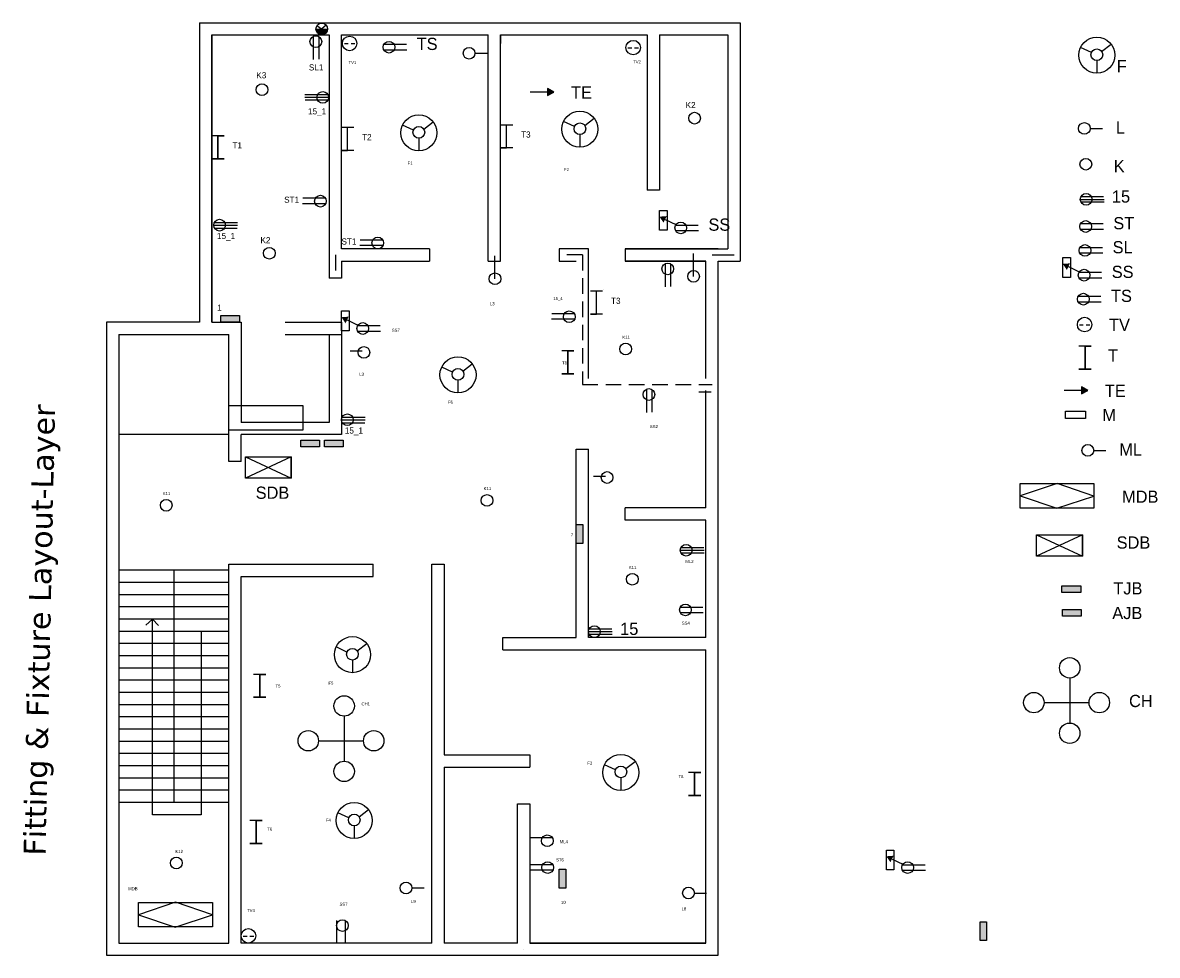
# Model space of a CAD drawing. Header units: inches. Extents: x 846 to 1774, y 385 to 1148.
import ezdxf

# ---------------------------------------------------------------- set-up
doc = ezdxf.new("R2010")
doc.units = ezdxf.units.IN
doc.linetypes.add('ACAD_ISO02W100', pattern=[15, 12, -3])
doc.linetypes.add('DASHED', pattern=[19.05, 12.7, -6.35])

msp = doc.modelspace()

# ---------------------------------------------------------------- hatches: boundary and pattern name
at = {"true_color": 0xffffff}
msp.add_hatch(color=7, dxfattribs=at).paths.add_polyline_path([(1095.46, 1142.62, 0.010701), (1095.46, 1142.82), (1085.88, 1142.82, 0.426112), (1090.66, 1137.82), (1090.68, 1137.82, 0.413526)])
for color, points in [(256, [(1280.3, 1091.09), (1275.15, 1094.07), (1275.15, 1088.12)]), (256, [(1372.55, 989.57), (1366.62, 989.13), (1369.97, 984.22)]), (256, [(1702.33, 950.93), (1696.4, 950.49), (1699.74, 945.58)]), (8, [(1023.27, 902.82), (1023.27, 908.17), (1007.89, 908.17), (1007.89, 902.82)]), (256, [(1112.51, 907.29), (1106.58, 906.85), (1109.93, 901.93)]), (256, [(1716.79, 847.04), (1711.64, 850.01), (1711.64, 844.07)]), (4, [(1088.71, 806.19), (1073.32, 806.19), (1073.32, 800.85), (1088.71, 800.85)]), (3, [(1108.14, 806.23), (1092.76, 806.23), (1092.76, 800.89), (1108.14, 800.89)]), (8, [(1298.62, 721.82), (1303.97, 721.82), (1303.97, 737.21), (1298.62, 737.21)]), (3, [(1711.08, 687.07), (1695.7, 687.07), (1695.7, 681.73), (1711.08, 681.73)]), (4, [(1711.5, 667.75), (1696.12, 667.75), (1696.12, 662.41), (1711.5, 662.41)]), (256, [(1558.07, 466.29), (1552.13, 465.85), (1555.48, 460.93)]), (8, [(1284.61, 439.82), (1289.96, 439.82), (1289.96, 455.2), (1284.61, 455.2)]), (8, [(1628.79, 396.9), (1634.14, 396.9), (1634.14, 412.28), (1628.79, 412.28)])]:
    msp.add_hatch(color=color).paths.add_polyline_path(points)

# ---------------------------------------------------------------- linework, layer by layer
for p, q in [((990.62, 1147.82), (1432.62, 1147.82)), ((990.62, 1147.82), (990.62, 902.82)), ((1086.61, 1145.43), (1094.38, 1139.81)), ((1094.14, 1145.73), (1086.85, 1139.51)), ((1432.62, 1147.82), (1432.62, 952.82)), ((1000.62, 1137.82), (1096.62, 1137.82)), ((1000.62, 1137.82), (1000.62, 902.82)), ((1083.61, 1136.66), (1083.61, 1117.72)), ((1088.01, 1136.51), (1088.01, 1136.51)), ((1088.01, 1136.51), (1088.01, 1118.01)), ((1106.62, 1137.82), (1226.62, 1137.82)), ((1226.62, 952.82), (1226.62, 1137.82)), ((1236.62, 1137.82), (1236.62, 1130.86)), ((1236.62, 952.82), (1236.62, 1137.82)), ((1366.62, 1137.82), (1366.62, 1010.93)), ((1366.62, 1137.82), (1422.62, 1137.82)), ((1422.62, 1137.82), (1422.62, 962.82)), ((1108.99, 1130.71), (1112.15, 1130.71)), ((1114.42, 1130.71), (1117.62, 1130.71)), ((1141.17, 1125.72), (1160.11, 1125.72)), ((1141.32, 1130.12), (1141.32, 1130.12)), ((1141.32, 1130.12), (1159.82, 1130.12)), ((1215.76, 1122.81), (1225.71, 1122.81)), ((1340.86, 1127.28), (1344.02, 1127.28)), ((1346.29, 1127.28), (1349.48, 1127.28)), ((1719.76, 1123.31), (1710.89, 1127.5)), ((1728.2, 1124.27), (1735.9, 1130.23)), ((1724.23, 1116.78), (1724.23, 1106.45)), ((1095.63, 1088.71), (1076.69, 1088.71)), ((1096.09, 1086.65), (1076.69, 1086.65)), ((1275.15, 1091.09), (1260.93, 1091.09)), ((1095.48, 1084.3), (1076.98, 1084.3)), ((1297.08, 1062.79), (1288.2, 1066.97)), ((1305.51, 1063.74), (1313.22, 1069.7)), ((1096.9, 1059.34), (1096.9, 1059.34)), ((1116.62, 1061.95), (1106.62, 1061.95)), ((1111.62, 1043.17), (1111.62, 1061.95)), ((1165.42, 1059.86), (1156.55, 1064.05)), ((1173.86, 1060.82), (1181.56, 1066.78)), ((1246.62, 1064.1), (1236.62, 1064.1)), ((1241.62, 1045.32), (1241.62, 1064.1)), ((1718.87, 1061.31), (1728.83, 1061.31)), ((1010.62, 1055.27), (1000.62, 1055.27)), ((1005.62, 1055.27), (1005.62, 1036.49)), ((1005.62, 1036.49), (1005.62, 1055.27)), ((1005.62, 1055.27), (1010.62, 1055.27)), ((1169.89, 1053.33), (1169.89, 1043)), ((1301.55, 1056.25), (1301.55, 1045.92)), ((1116.62, 1043.17), (1106.62, 1043.17)), ((1106.62, 1043.17), (1111.62, 1043.17)), ((1246.62, 1045.32), (1236.62, 1045.32)), ((1236.62, 1045.32), (1241.62, 1045.32)), ((1010.62, 1036.49), (1000.62, 1036.49)), ((1000.62, 1036.49), (1005.62, 1036.49)), ((1005.62, 1036.49), (1010.62, 1036.49)), ((1093.61, 1004.14), (1075.11, 1004.14)), ((1093.61, 1004.14), (1093.61, 1004.14)), ((1366.62, 1010.93), (1356.62, 1010.93)), ((1710.71, 1003.3), (1730.12, 1003.3)), ((1711.33, 1005.65), (1711.33, 1005.65)), ((1711.33, 1005.65), (1729.82, 1005.65)), ((1093.76, 999.74), (1074.82, 999.74)), ((1711.17, 1001.25), (1730.12, 1001.25)), ((1002.6, 984.22), (1021.54, 984.22)), ((1371.26, 986.9), (1380.1, 982.63)), ((1710.94, 983.43), (1710.94, 983.43)), ((1710.94, 983.43), (1729.43, 983.43)), ((1002.14, 982.16), (1021.54, 982.16)), ((1002.75, 979.81), (1021.25, 979.81)), ((1379.71, 977.85), (1398.66, 977.85)), ((1379.87, 982.25), (1379.87, 982.25)), ((1379.87, 982.25), (1398.36, 982.25)), ((1710.78, 979.03), (1729.73, 979.03)), ((1140.62, 965.56), (1121.68, 965.56)), ((1140.47, 969.97), (1121.97, 969.97)), ((1140.47, 969.97), (1140.47, 969.97)), ((1178.62, 962.82), (1178.62, 952.82)), ((1232.15, 938.32), (1232.15, 957.1)), ((1284.62, 962.82), (1284.62, 952.82)), ((1338.62, 962.82), (1338.62, 952.82)), ((1394.54, 940.28), (1394.54, 959.06)), ((1404.62, 962.82), (1422.62, 962.82)), ((1409.62, 957.82), (1427.62, 957.82)), ((1710.2, 959.4), (1729.14, 959.4)), ((1710.35, 963.81), (1710.35, 963.81)), ((1710.35, 963.81), (1728.85, 963.81)), ((1106.62, 952.82), (1178.62, 952.82)), ((1106.62, 952.82), (1106.62, 938.82)), ((1226.62, 952.82), (1236.62, 952.82)), ((1284.62, 952.82), (1298.62, 952.82)), ((1338.62, 952.82), (1404.62, 952.82)), ((1371.36, 950.71), (1371.36, 931.77)), ((1375.77, 950.56), (1375.77, 950.56)), ((1375.77, 950.56), (1375.77, 932.06)), ((1404.62, 856.82), (1404.62, 952.82)), ((1414.62, 384.82), (1414.62, 952.82)), ((1414.62, 952.82), (1432.62, 952.82)), ((1701.04, 948.26), (1709.88, 943.99)), ((1106.62, 938.82), (1096.62, 938.82)), ((1709.49, 939.21), (1728.43, 939.21)), ((1709.64, 943.61), (1709.64, 943.61)), ((1709.64, 943.61), (1728.14, 943.61)), ((1320.17, 928.04), (1310.17, 928.04)), ((1315.17, 909.27), (1315.17, 928.04)), ((1320.77, 929.8), (1320.77, 929.8)), ((1708.9, 919.58), (1727.84, 919.58)), ((1709.05, 923.99), (1709.05, 923.99)), ((1709.05, 923.99), (1727.55, 923.99)), ((1297.07, 909.56), (1278.57, 909.56)), ((1297.07, 909.56), (1297.07, 909.56)), ((1320.17, 909.27), (1310.17, 909.27)), ((1310.17, 909.27), (1315.17, 909.27)), ((990.62, 902.82), (914.62, 902.82)), ((914.62, 902.82), (914.62, 384.82)), ((1111.22, 904.61), (1120.06, 900.35)), ((1119.83, 899.97), (1119.83, 899.97)), ((1119.83, 899.97), (1138.32, 899.97)), ((1297.22, 905.15), (1278.28, 905.15)), ((1709.97, 900.72), (1713.13, 900.72)), ((1715.4, 900.72), (1718.6, 900.72)), ((924.62, 892.82), (924.62, 394.82)), ((1014.62, 788.82), (1014.62, 892.82)), ((1096.62, 892.82), (1106.58, 892.82)), ((1119.67, 895.56), (1138.62, 895.56)), ((1719.64, 883.06), (1709.64, 883.06)), ((1714.64, 883.06), (1714.64, 864.28)), ((1714.64, 864.28), (1714.64, 883.06)), ((1714.64, 883.06), (1719.64, 883.06)), ((1113.72, 879.27), (1123.68, 879.27)), ((1296.67, 879.32), (1286.67, 879.32)), ((1291.67, 879.32), (1291.67, 860.54)), ((1291.67, 860.54), (1291.67, 879.32)), ((1291.67, 879.32), (1296.67, 879.32)), ((1197.43, 861.84), (1188.55, 866.02)), ((1205.86, 862.8), (1213.57, 868.75)), ((1719.64, 864.28), (1709.64, 864.28)), ((1709.64, 864.28), (1714.64, 864.28)), ((1714.64, 864.28), (1719.64, 864.28)), ((1201.9, 855.3), (1201.9, 844.98)), ((1296.67, 860.54), (1286.67, 860.54)), ((1286.67, 860.54), (1291.67, 860.54)), ((1291.67, 860.54), (1296.67, 860.54)), ((1355.91, 847.96), (1355.91, 829.02)), ((1360.32, 847.81), (1360.32, 847.81)), ((1360.32, 847.81), (1360.32, 829.31)), ((1398.82, 845.75), (1408.77, 845.75)), ((1404.62, 750.82), (1404.62, 846.82)), ((1711.64, 847.04), (1697.43, 847.04)), ((1106.62, 822.94), (1126.03, 822.94)), ((1107.09, 824.99), (1126.03, 824.99)), ((1107.24, 820.59), (1125.74, 820.59)), ((1014.62, 810.82), (924.62, 810.82)), ((1024.62, 788.82), (1024.62, 810.82)), ((1298.62, 798.82), (1308.62, 798.82)), ((1721.69, 797.91), (1731.65, 797.91)), ((1024.62, 788.82), (1014.62, 788.82)), ((1028.02, 792.67), (1065.61, 775.26)), ((1065.61, 792.67), (1028.02, 775.26)), ((1065.61, 775.26), (1065.61, 792.67)), ((1312.57, 776.95), (1322.53, 776.95)), ((1338.62, 740.82), (1338.62, 750.82)), ((1404.62, 740.82), (1338.62, 740.82)), ((1404.62, 644.82), (1404.62, 740.82)), ((1674.83, 728.8), (1712.42, 711.39)), ((1712.42, 728.8), (1674.83, 711.39)), ((1712.42, 711.39), (1712.42, 728.8)), ((1383.67, 716.2), (1403.07, 716.2)), ((1384.28, 718.55), (1384.28, 718.55)), ((1384.28, 718.55), (1402.78, 718.55)), ((1384.13, 714.15), (1403.07, 714.15)), ((1014.62, 699.82), (924.62, 699.82)), ((969.62, 699.82), (969.62, 509.82)), ((1132.62, 694.82), (1132.62, 704.82)), ((1014.62, 689.82), (924.62, 689.82)), ((1014.62, 679.82), (924.62, 679.82)), ((1014.62, 669.82), (924.62, 669.82)), ((1383.71, 669.78), (1383.71, 669.78)), ((1383.71, 669.78), (1402.2, 669.78)), ((1014.62, 659.82), (924.62, 659.82)), ((952.22, 659.82), (946.79, 654.84)), ((946.79, 654.84), (952.22, 659.82)), ((952.22, 499.82), (952.22, 659.82)), ((952.22, 659.82), (956.98, 654.63)), ((1383.55, 665.38), (1402.5, 665.38)), ((1014.62, 649.82), (924.62, 649.82)), ((991.81, 649.82), (991.81, 499.82)), ((1308.62, 649.62), (1328.03, 649.62)), ((1309.24, 651.97), (1309.24, 651.97)), ((1309.24, 651.97), (1327.74, 651.97)), ((1238.62, 634.82), (1238.62, 644.82)), ((1238.62, 644.82), (1298.62, 644.82)), ((1404.62, 644.82), (1308.62, 644.82)), ((1309.09, 647.56), (1328.03, 647.56)), ((1014.62, 639.82), (924.62, 639.82)), ((1111.09, 632.9), (1102.21, 637.09)), ((1119.52, 633.86), (1127.23, 639.82)), ((1238.62, 634.82), (1404.62, 634.82)), ((1404.62, 394.82), (1404.62, 634.82)), ((1014.62, 629.82), (924.62, 629.82)), ((1115.56, 626.37), (1115.56, 616.04)), ((1014.62, 619.82), (924.62, 619.82)), ((1044.74, 614.7), (1034.74, 614.7)), ((1039.74, 614.7), (1039.74, 595.92)), ((1039.74, 595.92), (1039.74, 614.7)), ((1039.74, 614.7), (1044.74, 614.7)), ((1014.62, 609.82), (924.62, 609.82)), ((1702.07, 611.69), (1702.07, 574.89)), ((1014.62, 599.82), (924.62, 599.82)), ((1044.74, 595.92), (1034.74, 595.92)), ((1034.74, 595.92), (1039.74, 595.92)), ((1039.74, 595.92), (1044.74, 595.92)), ((1014.62, 589.82), (924.62, 589.82)), ((1681.12, 591.56), (1717.92, 591.56)), ((1014.62, 579.82), (924.62, 579.82)), ((1108.79, 580.46), (1108.79, 543.66)), ((1014.62, 569.82), (924.62, 569.82)), ((1014.62, 559.82), (924.62, 559.82)), ((1087.83, 560.33), (1124.63, 560.33)), ((1014.62, 549.82), (924.62, 549.82)), ((1014.62, 539.82), (924.62, 539.82)), ((1190.62, 538.82), (1260.62, 538.82)), ((1330.62, 536.59), (1321.75, 540.78)), ((1339.05, 537.55), (1346.76, 543.51)), ((1014.62, 529.82), (924.62, 529.82)), ((1335.09, 530.06), (1335.09, 519.73)), ((1400.37, 534.27), (1390.37, 534.27)), ((1395.37, 534.27), (1395.37, 515.49)), ((1395.37, 515.49), (1395.37, 534.27)), ((1395.37, 534.27), (1400.37, 534.27)), ((1014.62, 519.82), (924.62, 519.82)), ((1400.37, 515.49), (1390.37, 515.49)), ((1390.37, 515.49), (1395.37, 515.49)), ((1395.37, 515.49), (1400.37, 515.49)), ((1014.62, 509.82), (924.62, 509.82)), ((1112.58, 497.28), (1103.7, 501.46)), ((1121.01, 498.23), (1128.72, 504.19)), ((1250.62, 394.82), (1250.62, 508.82)), ((1250.62, 508.82), (1260.62, 508.82)), ((991.81, 499.82), (952.22, 499.82)), ((1041.77, 495.11), (1031.77, 495.11)), ((1036.77, 495.11), (1036.77, 476.33)), ((1036.77, 476.33), (1036.77, 495.11)), ((1036.77, 495.11), (1041.77, 495.11)), ((1117.05, 490.74), (1117.05, 480.41)), ((1041.77, 476.33), (1031.77, 476.33)), ((1031.77, 476.33), (1036.77, 476.33)), ((1036.77, 476.33), (1041.77, 476.33)), ((1279.12, 480.86), (1260.62, 480.86)), ((1279.12, 480.86), (1279.12, 480.86)), ((1279.41, 458.97), (1260.92, 458.97)), ((1279.41, 458.97), (1279.41, 458.97)), ((1556.77, 463.61), (1565.61, 459.35)), ((1565.38, 458.97), (1565.38, 458.97)), ((1565.38, 458.97), (1583.88, 458.97)), ((1279.57, 454.56), (1260.62, 454.56)), ((1565.23, 454.56), (1584.17, 454.56)), ((1164.21, 439.9), (1174.17, 439.9)), ((1395.16, 435.78), (1405.12, 435.78)), ((1102.62, 413.32), (1102.62, 394.82)), ((1109.77, 413.32), (1109.77, 413.32)), ((1109.77, 413.32), (1109.77, 394.82)), ((1026.28, 400.62), (1029.43, 400.62)), ((1031.7, 400.62), (1034.9, 400.62)), ((924.62, 394.82), (1014.62, 394.82)), ((1260.62, 394.82), (1404.62, 394.82)), ((1404.62, 394.82), (1260.62, 394.82)), ((914.62, 384.82), (1414.62, 384.82))]:
    msp.add_line(p, q)
at = {"linetype": 'DASHED'}
msp.add_line((1101.62, 957.82), (1101.62, 938.82), dxfattribs=at)
for points in [[(1000.62, 902.82), (1000.62, 902.82), (1000.62, 1137.82), (1096.62, 1137.82), (1096.62, 938.82)], [(1178.62, 962.82), (1106.62, 962.82), (1106.62, 1137.82), (1226.62, 1137.82)], [(1236.62, 1137.82), (1356.62, 1137.82), (1356.62, 1010.93)], [(1308.62, 962.82), (1284.62, 962.82)], [(1308.62, 856.82), (1308.62, 962.82)], [(1338.62, 962.82), (1404.62, 962.82)], [(1414.62, 962.82), (1414.62, 962.82), (1338.62, 962.82)], [(1404.62, 856.82), (1404.62, 952.82), (1338.62, 952.82)], [(1414.62, 846.82), (1414.62, 846.82), (1414.62, 952.82)], [(1000.62, 902.82), (1024.62, 902.82), (1024.62, 820.82)], [(1060.62, 902.82), (1106.62, 902.82), (1106.62, 810.82), (1024.62, 810.82)], [(924.62, 892.82), (1014.62, 892.82)], [(1060.62, 892.82), (1096.62, 892.82), (1096.62, 820.82), (1024.62, 820.82)], [(1298.62, 644.82), (1298.62, 798.82)], [(1308.62, 644.82), (1308.62, 798.82)], [(1404.62, 750.82), (1338.62, 750.82)], [(1014.62, 394.82), (1014.62, 704.82), (1132.62, 704.82)], [(1180.62, 394.82), (1180.62, 704.82)], [(1180.62, 704.82), (1190.62, 704.82), (1190.62, 548.82)], [(1180.62, 394.82), (1024.62, 394.82), (1024.62, 694.82), (1132.62, 694.82)], [(1260.62, 634.82), (1260.62, 634.82)], [(1190.62, 548.82), (1260.62, 548.82)], [(1260.62, 548.82), (1260.62, 538.82)], [(1190.62, 538.82), (1190.62, 394.82)], [(1260.62, 508.82), (1260.62, 394.82)], [(1250.62, 394.82), (1190.62, 394.82)], [(1255.62, 389.82), (1255.62, 389.82)], [(1014.62, 384.82), (1260.62, 384.82)], [(1019.62, 384.82), (1019.62, 384.82)], [(1197.83, 384.82), (1197.84, 384.82)]]:
    msp.add_lwpolyline(points)
for points in [[(1280.3, 1091.09), (1275.15, 1094.07), (1275.15, 1088.12)], [(1366.63, 978.03), (1366.63, 994.27), (1372.84, 994.27), (1372.84, 978.03)], [(1696.4, 939.39), (1696.4, 955.63), (1702.61, 955.63), (1702.61, 939.39)], [(1106.59, 895.74), (1106.59, 911.98), (1112.8, 911.98), (1112.8, 895.74)], [(1007.89, 908.17), (1023.27, 908.17), (1023.27, 902.82), (1007.89, 902.82)], [(1716.79, 847.04), (1711.64, 850.01), (1711.64, 844.07)], [(1014.62, 834.57), (1075.08, 834.57), (1075.08, 814.57), (1014.62, 814.57)], [(1698.76, 830.12), (1715, 830.12), (1715, 823.91), (1698.76, 823.91)], [(1073.32, 806.19), (1088.71, 806.19), (1088.71, 800.85), (1073.32, 800.85)], [(1092.76, 806.23), (1108.14, 806.23), (1108.14, 800.89), (1092.76, 800.89)], [(1028.02, 792.67), (1065.61, 792.67), (1065.61, 775.26), (1028.02, 775.26)], [(1721.89, 760.54), (1691.82, 770.85), (1661.43, 760.7), (1691.51, 750.54)], [(1661.43, 770.7), (1721.89, 770.7), (1721.89, 750.7), (1661.43, 750.7)], [(1303.97, 737.21), (1303.97, 721.82), (1298.62, 721.82), (1298.62, 737.21)], [(1674.83, 728.8), (1712.42, 728.8), (1712.42, 711.39), (1674.83, 711.39)], [(1695.7, 687.07), (1711.08, 687.07), (1711.08, 681.73), (1695.7, 681.73)], [(1696.12, 667.75), (1711.5, 667.75), (1711.5, 662.41), (1696.12, 662.41)], [(1552.14, 454.74), (1552.14, 470.98), (1558.35, 470.98), (1558.35, 454.74)], [(1289.96, 455.2), (1289.96, 439.82), (1284.61, 439.82), (1284.61, 455.2)], [(1001.1, 417.89), (971.03, 428.2), (940.65, 418.05), (970.72, 407.89)], [(940.65, 428.05), (1001.1, 428.05), (1001.1, 408.05), (940.65, 408.05)], [(1634.14, 412.28), (1634.14, 396.9), (1628.79, 396.9), (1628.79, 412.28)]]:
    msp.add_lwpolyline(points, close=True)
for points in [[(1303.62, 957.82), (1284.62, 957.82)], [(1303.62, 957.82), (1303.62, 851.82), (1409.62, 851.82)]]:
    msp.add_lwpolyline(points, dxfattribs=at)
for centre, radius in [((1090.5, 1142.62), 4.79), ((1085.66, 1132.33), 4.79), ((1113.28, 1130.85), 5.93), ((1145.5, 1127.77), 4.79), ((1345.14, 1127.42), 5.93), ((1724.23, 1121.2), 14.75), ((1210.96, 1122.81), 4.79), ((1724.23, 1121.57), 4.79), ((1041.6, 1093.02), 4.79), ((1091.3, 1086.65), 4.79), ((1169.89, 1057.76), 14.75), ((1301.55, 1060.68), 14.75), ((1395.3, 1069.7), 4.79), ((1169.89, 1058.12), 4.79), ((1301.55, 1061.05), 4.79), ((1714.07, 1061.31), 4.79), ((1715.24, 1032.05), 4.79), ((1089.43, 1001.79), 4.79), ((1715.51, 1003.3), 4.79), ((1006.93, 982.16), 4.79), ((1384.05, 979.9), 4.79), ((1715.12, 981.08), 4.79), ((1136.29, 967.62), 4.79), ((1714.53, 961.46), 4.79), ((1047.67, 959.18), 4.79), ((1373.42, 946.38), 4.79), ((1232.15, 938.32), 4.79), ((1394.54, 940.28), 4.79), ((1713.82, 941.26), 4.79), ((1713.23, 921.64), 4.79), ((1292.89, 907.21), 4.79), ((1124.01, 897.62), 4.79), ((1714.25, 900.86), 5.93), ((1124.94, 878.03), 4.79), ((1339.03, 880.82), 4.79), ((1201.9, 859.73), 14.75), ((1201.9, 860.1), 4.79), ((1357.97, 843.63), 4.79), ((1111.42, 822.94), 4.79), ((1716.9, 797.91), 4.79), ((1323.79, 775.72), 4.79), ((1225.64, 756.99), 4.79), ((963.36, 753.01), 4.79), ((1388.46, 716.2), 4.79), ((1344.42, 692.53), 4.79), ((1387.88, 667.43), 4.79), ((1313.42, 649.62), 4.79), ((1115.56, 630.8), 14.75), ((1115.56, 631.17), 4.79), ((1702.07, 620.04), 8.35), ((1108.79, 588.81), 8.35), ((1672.77, 591.56), 8.35), ((1726.27, 591.56), 8.35), ((1079.48, 560.33), 8.35), ((1132.99, 560.33), 8.35), ((1702.07, 566.53), 8.35), ((1335.09, 534.48), 14.75), ((1108.79, 535.3), 8.35), ((1335.09, 534.85), 4.79), ((1117.05, 495.17), 14.75), ((1117.05, 495.54), 4.79), ((1274.94, 478.51), 4.79), ((971.63, 460.36), 4.79), ((1275.24, 456.62), 4.79), ((1569.56, 456.62), 4.79), ((1159.42, 439.9), 4.79), ((1390.36, 435.78), 4.79), ((1107.42, 409.14), 4.79), ((1030.56, 400.76), 5.93)]:
    msp.add_circle(centre, radius)

# ---------------------------------------------------------------- texts
for s, p in [('L3', (1228.07, 916.68)), ('15_4', (1279.77, 920.85)), ('SS7', (1147.78, 894.92)), ('T8', (1286.98, 868.27)), ('L3', (1121.1, 858.91)), ('SS2', (1358.78, 816.17)), ('7', (1294.14, 727.52)), ('ML2', (1387.81, 705.77)), ('SS4', (1384.94, 655.3)), ('T5', (1052.69, 603.85)), ('T8', (1382.17, 529.8)), ('T6', (1045.95, 486.88)), ('ML4', (1285.11, 476.54)), ('ST6', (1282.04, 461.7)), ('SS7', (1105.06, 425.34)), ('L9', (1163.5, 427.66)), ('10', (1286.14, 426.89)), ('TV4', (1029.46, 420.25)), ('L8', (1384.74, 421.64))]:
    msp.add_text(s, height=2.5).set_placement(p)
at = {"attachment_point": 1}
for s, insert, char_height, width in [('TS', (1168.13, 1135.47), 10, 72.4461), ('SL1', (1079.99, 1113.75), 5, 16.637), ('TV1', (1112.4, 1116.5), 2.5, 17.4642), ('\\P\\P\\P\\P\\PTV2', (1345.14, 1137.82), 2.5, 11.482), ('F', (1740.5, 1117.27), 10, 72.4461), ('K3', (1036.98, 1107.3), 5, 13.8886), ('TE', (1294.31, 1095.74), 10, 72.4461), ('15_1', (1079.27, 1077.81), 5, 72.4461), ('K2', (1388.01, 1082.93), 5, 13.8886), ('L', (1739.81, 1067.05), 10, 72.4461), ('T3', (1253.47, 1058.82), 5, 12.9449), ('T1', (1017.47, 1049.99), 5, 12.9449), ('T2', (1123.47, 1056.67), 5, 12.9449), ('F1', (1160.8, 1034.28), 2.5, 19.4601), ('K', (1738.05, 1035.47), 10, 72.4461), ('F2', (1288.62, 1028.91), 2.5, 39.9182), ('ST1', (1059.76, 1005.49), 5, 12.9449), ('15', (1736.57, 1010.6), 10, 72.4461), ('SS', (1406.67, 987.6), 10, 72.4461), ('ST', (1737.74, 988.78), 10, 72.4461), ('15_1', (1004.86, 975.88), 5, 22.0685), ('K2', (1040.38, 972.41), 5, 13.8886), ('ST1', (1106.62, 971.32), 5, 12.9449), ('SL', (1737.16, 969.15), 10, 72.4461), ('SS', (1736.45, 948.96), 10, 72.4461), ('TS', (1735.86, 929.33), 10, 72.4461), ('T3', (1327.02, 922.76), 5, 12.9449), ('1', (1004.98, 917.11), 5, 13.8886), ('TV', (1734.23, 905.59), 10, 72.4461), ('K11', (1336.25, 891.7), 2.5, 15.4293), ('T', (1733.44, 880.54), 10, 72.4461), ('TE', (1730.8, 851.69), 10, 72.4461), ('F6', (1193.71, 838.72), 2.5, 28.9511), ('M', (1728.81, 831.84), 10, 72.4461), ('15_1', (1109.34, 816.66), 5, 22.0685), ('ML', (1742.63, 803.65), 10, 72.4461), ('K11', (960.57, 763.89), 2.5, 15.4293), ('SDB', (1036.47, 768.28), 10, 72.4461), ('K11', (1222.86, 767.87), 2.5, 15.4293), ('MDB', (1744.88, 765.02), 10, 72.4461), ('SDB', (1740.47, 727.53), 10, 72.4461), ('K11', (1341.63, 703.41), 2.5, 15.4293), ('TJB', (1737.75, 690.05), 10, 72.4461), ('AJB', (1736.91, 669.89), 10, 72.4461), ('15', (1334.48, 656.91), 10, 72.4461), ('F5', (1095.97, 608.77), 2.5, 43.4458), ('CH', (1750.6, 597.92), 10, 72.4461), ('CH1', (1123.03, 591.72), 2.5, 18.3647), ('F3', (1307.66, 543.26), 2.5, 27.4268), ('F4', (1093.87, 496.74), 2.5, 45.4189), ('K12', (970.89, 471.11), 2.5, 20.1093), ('MDB', (932.25, 440.59), 2.5, 8.3994)]:
    msp.add_mtext(s, dxfattribs=dict(at, insert=insert, char_height=char_height, width=width))
at = {"color": 0, "linetype": 'ACAD_ISO02W100', "insert": (846.66, 466.61), "char_height": 17.9853, "width": 402.2829, "attachment_point": 1, "rotation": 88.7909}
msp.add_mtext('{\\fVerdana|b0|i0|c0|p34;Fitting & Fixture Layout-Layer }', dxfattribs=at)

doc.saveas('drawing.dxf')
